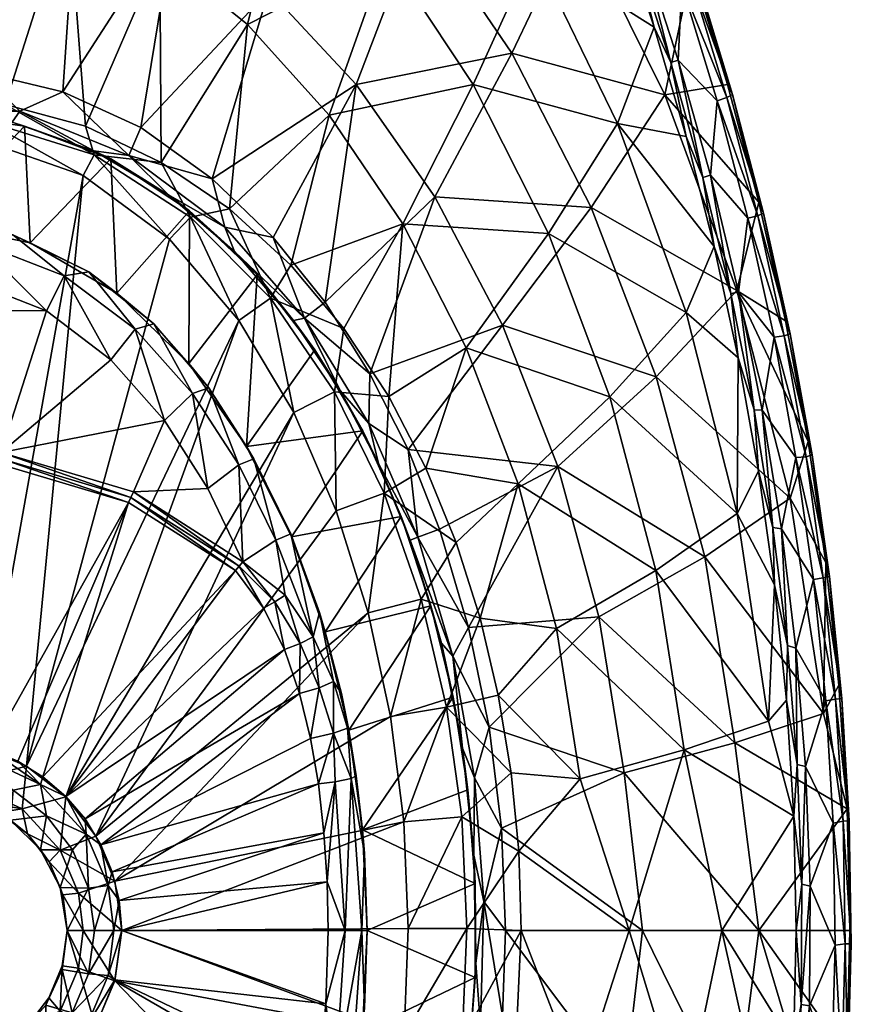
# Model space of a CAD drawing. Header units: inches. Extents: x -169 to 169, y -340 to 340.
# Tile 4 of 5: x 16 to 169, y -14 to 167. Entities that reach past the tile are written whole.
import ezdxf

# ---------------------------------------------------------------- set-up
doc = ezdxf.new("R2010")
doc.units = ezdxf.units.IN
doc.header["$MEASUREMENT"] = 0
doc.layers.add('Layer 1', color=7, linetype='Continuous')

# ---------------------------------------------------------------- blocks, each defined once
blk = doc.blocks.new('Zefiro 70')
at = {"color": 9, "true_color": 0xc0c0c0}
mesh = blk.add_polyface(dxfattribs=at)
corners = [(16.29, 150.33, -121.98), (29.88, 143.06, -128.12), (36.32, 142.22, -121.84), (53.92, 129.04, -121.65), (51.61, 137.91, -118.12), (38.47, 147.32, -118.31), (24.22, 153.89, -118.46), (9.11, 157.51, -118.55), (-4.97, 152.12, -122.01), (14.92, 148.33, -128.32), (0, 150, -128.4), (43.55, 134.98, -127.84), (32.97, 141.61, -150), (47.41, 132.06, -150), (17.17, 147.59, -150), (0, 150, -150), (44.81, 185.79, -106.64), (26.97, 194.92, -107.09), (61.96, 172.44, -106.03), (71.08, 206.57, -88.24), (8.94, 199.57, -107.35), (-6.44, 157.84, -118.56), (77.96, 155.23, -105.34), (62.78, 127.16, -117.95), (25.24, 188.07, -99.01), (41.96, 179.2, -98.73), (28.33, 147.58, -109.13), (58.03, 166.24, -98.35), (42.2, 140.94, -108.78), (73.01, 149.58, -97.92), (54.74, 132.4, -108.27), (83.58, 179.25, -81.34), (66.09, 199.32, -82.04), (8.35, 192.6, -99.17), (13.62, 151.56, -109.33), (-1.41, 152.77, -109.39), (0.28, 129.84, -150), (18.22, 126.16, -150), (47.62, 130.91, -109.6), (29.97, 142.3, -109.77), (9.98, 148.55, -109.84), (27.91, 138.5, -110), (9.37, 145, -110), (-10.9, 148.4, -109.84)]
mesh.append_faces([[corners[k] for k in face] for face in [(0, 1, 2), (2, 3, 4), (4, 5, 2), (2, 6, 0), (6, 2, 5), (7, 8, 0), (7, 0, 6), (9, 0, 10), (0, 8, 10), (0, 9, 1), (11, 2, 1), (1, 12, 11), (13, 11, 12), (1, 9, 14), (14, 12, 1), (15, 9, 10), (9, 15, 14), (6, 16, 17), (16, 18, 19), (5, 18, 16), (17, 20, 7), (7, 20, 21), (6, 17, 7), (5, 16, 6), (22, 18, 4), (5, 4, 18), (4, 23, 22), (24, 25, 26), (25, 27, 28), (29, 30, 27), (31, 27, 32), (33, 24, 34), (33, 34, 35), (24, 26, 34), (25, 28, 26), (27, 30, 28), (32, 27, 25), (14, 15, 36), (14, 37, 12), (28, 38, 39), (26, 28, 39), (40, 39, 41), (34, 26, 39), (39, 40, 34), (42, 40, 41), (34, 40, 35), (43, 40, 42)]], dxfattribs={"color": 9})
mesh = blk.add_polyface(dxfattribs=at)
corners = [(147.02, 153.38, -42.96), (139.51, 174.22, -38.13), (140.55, 174.84, -40.09), (145.96, 152.84, -41.02), (132.23, 195.25, -34.91), (133.24, 195.95, -36.89), (137.71, 173.53, -37.55), (130.41, 194.57, -34.32), (131.99, 198.11, -38.53), (139.55, 176.61, -41.81), (144.16, 152.23, -40.43), (146.1, 155.25, -44.68), (151.83, 133.64, -47.21), (135.69, 159.25, -39.88), (141.59, 138.14, -42.5), (138.49, 145.7, -42.62), (132.61, 165.74, -39.98), (128.97, 180.12, -36.92), (125.96, 185.6, -37.03), (121.42, 200.58, -33.66), (137.02, 159.71, -39.46), (130.29, 180.49, -36.52), (122.73, 200.89, -33.28), (92.39, 134.59, -104.6), (106.51, 160.95, -86.11), (77.96, 155.23, -105.34), (134.61, 153.3, -62), (89.67, 185.8, -87.21), (71.08, 206.57, -88.24), (61.96, 172.44, -106.03), (118.44, 185.96, -63.14), (121.11, 132.64, -85.04), (142.96, 138.59, -42.07), (99.46, 155.24, -80.59), (73.01, 149.58, -97.92), (83.58, 179.25, -81.34), (92.84, 207.39, -60.12), (110.55, 179.69, -59.37), (58.03, 166.24, -98.35), (118.28, 205.72, -33.68), (125.93, 148.09, -58.62)]
mesh.append_faces([[corners[k] for k in face] for face in [(0, 1, 2), (3, 1, 0), (4, 5, 2), (4, 2, 1), (6, 7, 1), (5, 8, 9), (4, 1, 7), (10, 6, 3), (2, 9, 11), (9, 2, 5), (1, 3, 6), (0, 11, 12), (11, 0, 2), (13, 14, 15), (13, 15, 16), (13, 16, 17), (16, 18, 17), (18, 19, 17), (13, 20, 14), (20, 13, 21), (17, 21, 13), (21, 17, 22), (23, 24, 25), (12, 11, 26), (27, 28, 29), (24, 27, 25), (29, 25, 27), (9, 8, 30), (24, 30, 27), (11, 9, 26), (9, 30, 26), (24, 31, 26), (24, 26, 30), (21, 6, 20), (10, 32, 20), (21, 22, 7), (10, 20, 6), (6, 21, 7), (33, 34, 35), (35, 36, 37), (35, 37, 33), (35, 34, 38), (18, 37, 39), (16, 37, 18), (16, 15, 40), (40, 37, 16), (40, 33, 37)]], dxfattribs={"color": 9})
mesh = blk.add_polyface(dxfattribs=at)
corners = [(72.29, 115.26, -117.79), (68.53, 112.33, -121.45), (80.52, 102.14, -117.66), (151.62, 131.13, -43.56), (152.7, 131.6, -45.48), (157.57, 109.48, -47.65), (156.48, 109.09, -45.74), (147.02, 153.38, -42.96), (145.96, 152.84, -41.02), (149.79, 130.67, -42.95), (144.16, 152.23, -40.43), (154.62, 108.89, -45.11), (151.83, 133.64, -47.21), (156.74, 111.87, -49.37), (148.05, 105.08, -46.91), (143.63, 125.47, -44.93), (146.68, 116.9, -44.75), (141.59, 138.14, -42.5), (138.49, 145.7, -42.62), (148.12, 117.13, -44.34), (150.96, 95.51, -46.64), (142.96, 138.59, -42.07), (137.02, 159.71, -39.46), (104.85, 111.04, -103.87), (92.39, 134.59, -104.6), (134.61, 153.3, -62), (147.8, 117.45, -60.97), (77.96, 155.23, -105.34), (121.11, 132.64, -85.04), (106.51, 160.95, -86.11), (133.03, 101.59, -84.06), (152.46, 95.49, -46.24), (86.52, 129.63, -97.46), (65.99, 122.06, -107.63), (73.01, 149.58, -97.92), (125.93, 148.09, -58.62), (138.49, 113.41, -57.95), (99.46, 155.24, -80.59), (113.25, 127.89, -79.85), (98.18, 106.91, -97), (124.53, 97.92, -79.15), (75.72, 110.46, -106.93), (83.96, 98, -106.27)]
mesh.append_faces([[corners[k] for k in face] for face in [(0, 1, 2), (3, 4, 5), (3, 5, 6), (7, 4, 8), (4, 3, 8), (9, 10, 3), (8, 3, 10), (11, 9, 6), (4, 12, 13), (12, 4, 7), (3, 6, 9), (13, 5, 4), (14, 15, 16), (15, 17, 16), (18, 17, 15), (16, 19, 20), (19, 16, 21), (17, 21, 16), (21, 17, 22), (23, 24, 2), (25, 26, 12), (0, 24, 27), (24, 0, 2), (13, 12, 26), (28, 24, 23), (24, 28, 29), (26, 28, 30), (28, 26, 25), (23, 30, 28), (21, 9, 19), (11, 31, 19), (11, 19, 9), (9, 21, 10), (32, 33, 34), (35, 18, 15), (36, 35, 15), (34, 37, 32), (38, 39, 32), (36, 40, 38), (38, 37, 35), (41, 32, 42), (41, 33, 32), (36, 15, 14), (39, 42, 32), (38, 32, 37), (38, 40, 39), (38, 35, 36)]], dxfattribs={"color": 9})
mesh = blk.add_polyface(dxfattribs=at)
corners = [(28.94, 120.86, -145), (18.22, 126.16, -150), (15.05, 127.63, -145), (40.9, 111.29, -145), (34.11, 116.92, -150), (47.3, 104.02, -150), (0.28, 129.84, -150), (-0.24, 129.87, -145), (53.92, 129.04, -121.65), (68.53, 112.33, -121.45), (62.78, 127.16, -117.95), (72.29, 115.26, -117.79), (55.68, 124.6, -127.52), (51.61, 137.91, -118.12), (43.55, 134.98, -127.84), (36.32, 142.22, -121.84), (66.51, 111.91, -127.2), (75.04, 99.11, -126.94), (59.86, 120.28, -150), (70.42, 106.54, -150), (47.41, 132.06, -150), (77.96, 155.23, -105.34), (21.2, 113.72, -135), (24.46, 120.13, -137.93), (8.66, 126.21, -137.93), (7.44, 119.1, -135), (-8.7, 126.2, -137.93), (33.02, 104.73, -135), (37.47, 110.33, -137.93), (-21.28, 113.91, -135), (73.01, 149.58, -97.92), (65.99, 122.06, -107.63), (54.74, 132.4, -108.27), (17.17, 147.59, -150), (32.97, 141.61, -150), (47.62, 130.91, -109.6), (62.27, 116.03, -109.37), (56.48, 111.95, -110), (74.04, 98.83, -109.11), (75.72, 110.46, -106.93), (66.55, 95.05, -110), (43.75, 126.85, -110), (27.91, 138.5, -110), (29.97, 142.3, -109.77), (42.2, 140.94, -108.78)]
mesh.append_faces([[corners[k] for k in face] for face in [(0, 1, 2), (0, 3, 4), (4, 1, 0), (3, 5, 4), (1, 6, 2), (7, 2, 6), (8, 9, 10), (10, 9, 11), (12, 9, 8), (10, 13, 8), (12, 8, 14), (8, 15, 14), (12, 16, 9), (9, 16, 17), (16, 12, 18), (18, 19, 16), (20, 12, 14), (12, 20, 18), (21, 10, 11), (22, 23, 24), (25, 22, 24), (26, 25, 24), (23, 27, 28), (23, 22, 27), (0, 28, 3), (0, 23, 28), (2, 23, 0), (7, 24, 2), (24, 23, 2), (25, 29, 22), (30, 31, 32), (33, 6, 1), (20, 5, 18), (4, 20, 34), (20, 4, 5), (34, 1, 4), (35, 36, 37), (38, 36, 39), (36, 32, 31), (31, 39, 36), (32, 36, 35), (40, 37, 36), (41, 35, 37), (41, 42, 43), (32, 35, 44), (43, 35, 41)]], dxfattribs={"color": 9})
mesh = blk.add_polyface(dxfattribs=at)
corners = [(55.84, 66.04, -135.49), (24.74, 24.6, -160), (60.99, 59.17, -136.2), (10.82, 33.24, -160), (15.93, 31.07, -160), (36.24, 78.52, -135.49), (28.26, 20.48, -160), (67.61, 43.47, -138.39), (64.85, 51.57, -137.21), (20.55, 28.22, -160), (12.6, 85.56, -135.49), (5.53, 34.53, -160), (-0.03, 35, -160), (47.3, 104.02, -150), (40.9, 111.29, -145), (50.97, 99.56, -145), (59.25, 86.55, -145), (57.86, 88.8, -150), (56.46, 85.47, -137.93), (47.97, 98.52, -137.93), (50.8, 81.11, -135), (33.02, 104.73, -135), (42.81, 93.57, -135), (37.47, 110.33, -137.93), (57.22, 67.68, -135), (12.91, 87.68, -135), (-21.28, 113.91, -135), (21.2, 113.72, -135), (37.14, 80.47, -135), (43.75, 126.85, -110), (56.48, 111.95, -110), (17.51, 30.19, -110), (9.16, 33.71, -110), (9.37, 145, -110), (27.91, 138.5, -110), (24.74, 24.56, -110), (66.55, 95.05, -110), (30.27, 17.3, -110), (0.11, 34.97, -110), (59.86, 120.28, -150), (12.75, 86.59, -135.12), (36.68, 79.47, -135.12), (56.51, 66.84, -135.12), (-12.75, 86.59, -135.12), (-12.91, 87.68, -135)]
mesh.append_faces([[corners[k] for k in face] for face in [(0, 1, 2), (3, 4, 5), (6, 7, 8), (2, 1, 8), (0, 9, 1), (5, 9, 0), (5, 10, 3), (4, 9, 5), (11, 10, 12), (11, 3, 10), (13, 14, 15), (16, 17, 15), (13, 15, 17), (18, 19, 20), (21, 22, 23), (22, 19, 23), (18, 20, 24), (19, 22, 20), (15, 18, 16), (15, 19, 18), (14, 19, 15), (14, 23, 19), (25, 22, 21), (26, 25, 27), (28, 24, 20), (20, 22, 28), (22, 25, 28), (27, 25, 21), (29, 30, 31), (32, 33, 34), (35, 36, 37), (29, 31, 34), (36, 35, 30), (30, 35, 31), (33, 32, 38), (34, 31, 32), (39, 13, 17), (40, 5, 41), (25, 41, 28), (42, 28, 41), (28, 42, 24), (41, 0, 42), (43, 10, 40), (41, 5, 0), (40, 10, 5), (44, 40, 25), (25, 40, 41)]], dxfattribs={"color": 9})
mesh = blk.add_polyface(dxfattribs=at)
corners = [(59.25, 86.55, -145), (65.98, 72.76, -145), (66.11, 72.24, -150), (57.86, 88.8, -150), (71.29, 58.34, -145), (72.3, 54.8, -150), (75.27, 43.5, -145), (78.01, 28.38, -145), (76.62, 36.8, -150), (80.52, 102.14, -117.66), (68.53, 112.33, -121.45), (80.31, 93.06, -121.28), (75.04, 99.11, -126.94), (66.51, 111.91, -127.2), (70.42, 106.54, -150), (79.18, 91.66, -150), (73.82, 45.67, -140.84), (70.13, 53.92, -138.54), (76.37, 37.13, -143.03), (63.23, 71.65, -137.93), (57.22, 67.68, -135), (56.46, 85.47, -137.93), (64.97, 61.54, -136.37), (30.27, 17.3, -110), (74.35, 77, -110), (80.19, 58.28, -110), (84.26, 39.26, -110), (33.73, 9.05, -110), (66.55, 95.05, -110), (59.86, 120.28, -150), (86.25, 75.95, -150), (74.04, 98.83, -109.11), (62.27, 116.03, -109.37), (60.99, 59.17, -136.2), (64.85, 51.57, -137.21), (63.06, 60.34, -135.72), (56.51, 66.84, -135.12), (67.69, 52.7, -136.93), (55.84, 66.04, -135.49), (67.61, 43.47, -138.39), (71.23, 44.56, -138.27), (69.64, 35.25, -139.5), (73.86, 36.23, -139.59)]
mesh.append_faces([[corners[k] for k in face] for face in [(0, 1, 2), (2, 3, 0), (2, 4, 5), (4, 2, 1), (6, 5, 4), (6, 7, 8), (8, 5, 6), (9, 10, 11), (11, 10, 12), (13, 14, 12), (15, 12, 14), (4, 16, 6), (4, 17, 16), (17, 4, 1), (7, 6, 18), (19, 17, 1), (18, 6, 16), (19, 1, 0), (20, 19, 21), (17, 19, 22), (0, 21, 19), (22, 19, 20), (23, 24, 25), (25, 26, 27), (28, 24, 23), (14, 29, 3), (2, 15, 3), (5, 30, 2), (15, 14, 3), (28, 31, 24), (32, 31, 28), (33, 34, 35), (33, 35, 36), (34, 37, 35), (38, 33, 36), (37, 39, 40), (36, 35, 20), (39, 37, 34), (41, 42, 40), (16, 42, 18), (40, 39, 41), (17, 40, 16), (16, 40, 42), (22, 37, 17), (17, 37, 40), (35, 22, 20), (22, 35, 37)]], dxfattribs={"color": 9})
mesh = blk.add_polyface(dxfattribs=at)
corners = [(163.65, 64.73, -48.91), (164.76, 64.96, -50.79), (167.04, 42.6, -51.76), (161.6, 87.26, -49.42), (160.5, 86.94, -47.52), (156.48, 109.09, -45.74), (157.57, 109.48, -47.65), (158.64, 86.81, -46.9), (154.62, 108.89, -45.11), (156.74, 111.87, -49.37), (160.86, 89.73, -51.17), (161.83, 64.41, -48.29), (164.12, 67.5, -52.57), (166.52, 45.01, -53.59), (165.92, 42.44, -49.89), (154.42, 73.98, -48.15), (157.06, 52.31, -49.29), (154.71, 63.43, -49.87), (155.98, 73.71, -47.76), (150.96, 95.51, -46.64), (151.76, 84.31, -48.57), (148.05, 105.08, -46.91), (146.68, 116.9, -44.75), (158.64, 51.81, -48.89), (156.89, 42.3, -50.81), (152.46, 95.49, -46.24), (148.12, 117.13, -44.34), (163.68, 39.84, -59.57), (157.6, 79.32, -60.13), (147.8, 117.45, -60.97), (133.03, 101.59, -84.06), (141.9, 68.58, -83.27), (147.4, 34.43, -82.73), (122.51, 57.56, -102.68), (164.09, 42.18, -49.27), (147.83, 76.54, -57.41), (138.49, 113.41, -57.95), (153.61, 38.41, -57.05), (124.53, 97.92, -79.15), (132.93, 66.06, -78.58)]
mesh.append_faces([[corners[k] for k in face] for face in [(0, 1, 2), (3, 1, 4), (1, 0, 4), (3, 5, 6), (4, 5, 3), (7, 8, 4), (6, 9, 10), (5, 4, 8), (11, 7, 0), (3, 10, 12), (10, 3, 6), (4, 0, 7), (1, 12, 13), (12, 1, 3), (0, 14, 11), (13, 2, 1), (15, 16, 17), (18, 16, 15), (19, 15, 20), (19, 20, 21), (19, 21, 22), (23, 16, 18), (16, 24, 17), (18, 15, 25), (15, 17, 20), (19, 25, 15), (25, 19, 26), (27, 12, 28), (29, 10, 9), (29, 28, 10), (28, 30, 31), (30, 28, 29), (28, 12, 10), (31, 27, 28), (32, 31, 33), (18, 25, 7), (11, 23, 18), (34, 23, 11), (11, 18, 7), (7, 25, 8), (21, 20, 35), (35, 36, 21), (17, 37, 35), (35, 38, 36), (17, 35, 20), (35, 39, 38), (37, 39, 35)]], dxfattribs={"color": 9})
mesh = blk.add_polyface(dxfattribs=at)
corners = [(82.08, 85.72, -126.71), (80.31, 93.06, -121.28), (75.04, 99.11, -126.94), (89.32, 72.19, -121.16), (87.51, 88.26, -117.55), (93.27, 73.66, -117.47), (87.87, 71.61, -126.53), (80.52, 102.14, -117.66), (91.71, 59.56, -150), (95.77, 42.84, -150), (93.61, 52.74, -126.36), (79.18, 91.66, -150), (86.25, 75.95, -150), (122.51, 57.56, -102.68), (114.99, 85.16, -103.21), (98.59, 55.63, -117.4), (104.85, 111.04, -103.87), (133.03, 101.59, -84.06), (141.9, 68.58, -83.27), (98.18, 106.91, -97), (107.68, 81.96, -96.57), (90.77, 84.82, -105.67), (132.93, 66.06, -78.58), (114.73, 55.4, -96.21), (83.96, 98, -106.27), (96.34, 71.21, -105.19), (124.53, 97.92, -79.15), (100.75, 57.3, -104.81), (104.05, 43.22, -104.54), (138.14, 33.15, -78.18), (72.3, 54.8, -150), (66.11, 72.24, -150), (95.74, 50.35, -121.07), (83.14, 80.23, -108.89), (74.04, 98.83, -109.11), (75.72, 110.46, -106.93), (89.91, 60.82, -108.72), (94.57, 41.01, -108.61), (80.19, 58.28, -110), (84.26, 39.26, -110), (74.35, 77, -110)]
mesh.append_faces([[corners[k] for k in face] for face in [(0, 1, 2), (1, 3, 4), (0, 3, 1), (5, 4, 3), (6, 3, 0), (1, 4, 7), (8, 9, 10), (11, 12, 0), (8, 6, 12), (6, 0, 12), (2, 11, 0), (6, 8, 10), (13, 14, 15), (16, 4, 14), (14, 17, 16), (18, 14, 13), (4, 16, 7), (4, 5, 14), (14, 5, 15), (14, 18, 17), (19, 20, 21), (22, 23, 20), (24, 19, 21), (20, 25, 21), (19, 26, 20), (26, 22, 20), (25, 20, 27), (27, 20, 23), (27, 23, 28), (22, 29, 23), (8, 12, 30), (12, 11, 31), (32, 3, 6), (32, 6, 10), (3, 15, 5), (32, 15, 3), (24, 33, 34), (33, 24, 21), (34, 35, 24), (21, 25, 33), (25, 36, 33), (36, 25, 27), (36, 27, 37), (38, 36, 39), (38, 40, 33), (33, 36, 38), (34, 33, 40)]], dxfattribs={"color": 9})
mesh = blk.add_polyface(dxfattribs=at)
corners = [(167.04, 42.6, -51.76), (168.39, 20.14, -52.33), (165.92, 42.44, -49.89), (168.79, -2.42, -52.49), (167.27, 20.06, -50.46), (167.66, -2.41, -50.62), (163.65, 64.73, -48.91), (164.09, 42.18, -49.27), (161.83, 64.41, -48.29), (165.45, 19.7, -49.84), (166.52, 45.01, -53.59), (168, 22.35, -54.2), (165.83, -2.7, -50), (168.49, 0, -54.4), (156.89, 42.3, -50.81), (157.06, 52.31, -49.29), (158.83, 30.49, -50.03), (158.64, 51.81, -48.89), (159.69, 8.53, -50.39), (158.22, 21.01, -51.37), (160.38, 30.12, -49.63), (161.23, 8.16, -49.97), (158.66, 0, -51.56), (163.68, 39.84, -59.57), (147.4, 34.43, -82.73), (122.51, 57.56, -102.68), (127.15, 28.95, -102.31), (151.84, 0, -79.49), (164.12, 67.5, -52.57), (141.9, 68.58, -83.27), (130.51, 0, -100.76), (104.64, 18.8, -117.33), (102.38, 37.34, -117.36), (153.61, 38.41, -57.05), (138.14, 33.15, -78.18), (145.05, 0, -71.99), (114.73, 55.4, -96.21), (119.09, 27.85, -95.95), (154.71, 63.43, -49.87), (132.93, 66.06, -78.58), (128.07, 0, -89.73), (107.79, 14.57, -104.26)]
mesh.append_faces([[corners[k] for k in face] for face in [(0, 1, 2), (3, 4, 1), (5, 4, 3), (4, 2, 1), (6, 0, 2), (7, 8, 2), (9, 7, 4), (0, 10, 11), (2, 4, 7), (12, 9, 5), (1, 11, 13), (11, 1, 0), (4, 5, 9), (13, 3, 1), (14, 15, 16), (17, 16, 15), (18, 19, 16), (20, 18, 16), (21, 18, 20), (18, 22, 19), (20, 16, 17), (16, 19, 14), (10, 23, 11), (24, 25, 26), (24, 11, 23), (13, 11, 27), (10, 28, 23), (26, 27, 24), (24, 23, 29), (27, 11, 24), (30, 27, 26), (30, 26, 31), (26, 25, 32), (9, 21, 20), (20, 17, 7), (12, 21, 9), (9, 20, 7), (19, 33, 14), (34, 33, 19), (22, 35, 19), (36, 34, 37), (33, 38, 14), (34, 39, 33), (19, 35, 34), (34, 35, 40), (40, 37, 34), (37, 40, 41)]], dxfattribs={"color": 9})
mesh = blk.add_polyface(dxfattribs=at)
corners = [(79.51, 14.19, -146.11), (80, 0, -146.49), (80, 0, -150), (79.17, 18.5, -150), (78.01, 28.38, -145), (76.62, 36.8, -150), (98.47, 25.84, -150), (99.83, 8.64, -150), (99.57, 13.87, -126.2), (97.49, 33.48, -126.25), (95.77, 42.84, -150), (93.61, 52.74, -126.36), (99.92, -5.97, -126.19), (130.51, 0, -100.76), (104.64, 18.8, -117.33), (105.36, 0, -117.33), (127.15, 28.95, -102.31), (102.38, 37.34, -117.36), (122.51, 57.56, -102.68), (98.59, 55.63, -117.4), (106.4, 28.97, -104.36), (104.05, 43.22, -104.54), (119.09, 27.85, -95.95), (114.73, 55.4, -96.21), (128.07, 0, -89.73), (108.25, 0, -104.23), (107.79, 14.57, -104.26), (91.71, 59.56, -150), (72.3, 54.8, -150), (99.71, 28.04, -121.03), (101.38, 5.31, -121.01), (95.74, 50.35, -121.07), (94.57, 41.01, -108.61), (100.75, 57.3, -104.81), (97.35, 20.87, -108.55), (98.3, 0.41, -108.53), (87.55, 0.4, -110), (86.71, 19.96, -110), (84.26, 39.26, -110), (89.91, 60.82, -108.72), (77.07, 27.93, -142.03), (79, 0, -143.49), (75.99, 0, -141.59)]
mesh.append_faces([[corners[k] for k in face] for face in [(0, 1, 2), (3, 4, 0), (4, 3, 5), (2, 3, 0), (6, 7, 8), (6, 9, 10), (10, 9, 11), (7, 12, 8), (9, 6, 8), (13, 14, 15), (16, 17, 14), (18, 19, 17), (20, 21, 22), (23, 22, 21), (24, 25, 26), (26, 20, 22), (27, 28, 5), (6, 3, 7), (5, 3, 10), (2, 7, 3), (6, 10, 3), (10, 27, 5), (14, 29, 30), (30, 15, 14), (29, 17, 31), (8, 30, 29), (11, 9, 31), (29, 31, 9), (19, 31, 17), (29, 9, 8), (29, 14, 17), (12, 30, 8), (21, 20, 32), (21, 32, 33), (34, 26, 35), (20, 34, 32), (26, 34, 20), (36, 37, 34), (25, 35, 26), (34, 35, 36), (38, 32, 37), (32, 34, 37), (39, 32, 38), (0, 40, 41), (4, 40, 0), (41, 1, 0), (42, 41, 40)]], dxfattribs={"color": 9})
mesh = blk.add_polyface(dxfattribs=at)
corners = [(67.61, 43.47, -138.39), (28.26, 20.48, -160), (31.15, 15.76, -160), (71.05, 26.92, -140.49), (33.23, 10.77, -160), (69.64, 35.25, -139.5), (34.52, 5.51, -160), (72.06, 17.93, -141.31), (35, 0, -160), (72.66, 8.96, -141.81), (72.85, 0, -141.98), (64.85, 51.57, -137.21), (24.74, 24.6, -160), (33.54, 0, -163.54), (32.5, 8.25, -163.54), (30, 0, -165), (20.12, 26.83, -163.54), (28.47, 17.72, -163.54), (28.88, 7.78, -165), (25.94, 14.79, -165), (21.17, 21.05, -165), (30.27, 17.3, -110), (23.71, 14.75, -112.93), (24.74, 24.56, -110), (24.21, 6.57, -120), (27.07, 6.87, -112.93), (27.93, 0, -112.93), (35, 0, -110), (33.73, 9.05, -110), (25, 0, -120), (80.19, 58.28, -110), (86.71, 19.96, -110), (84.26, 39.26, -110), (87.55, 0.4, -110), (25, 0, -165), (23.7, 7.89, -165), (74.16, 27.32, -140.13), (77.07, 27.93, -142.03), (75.99, 0, -141.59), (73.86, 36.23, -139.59), (76.37, 37.13, -143.03), (78.01, 28.38, -145)]
mesh.append_faces([[corners[k] for k in face] for face in [(0, 1, 2), (3, 2, 4), (2, 3, 5), (6, 7, 4), (6, 8, 9), (9, 7, 6), (9, 8, 10), (0, 2, 5), (7, 3, 4), (1, 11, 12), (13, 14, 15), (16, 17, 12), (2, 17, 14), (1, 12, 17), (14, 4, 2), (17, 2, 1), (14, 18, 15), (6, 14, 13), (17, 19, 18), (4, 14, 6), (14, 17, 18), (20, 19, 17), (21, 22, 23), (24, 25, 26), (27, 26, 25), (27, 25, 28), (21, 28, 22), (26, 29, 24), (25, 22, 28), (28, 21, 30), (27, 28, 31), (28, 32, 31), (31, 33, 27), (34, 15, 18), (35, 18, 19), (18, 35, 34), (24, 29, 34), (3, 7, 36), (37, 36, 38), (38, 9, 10), (9, 36, 7), (38, 36, 9), (39, 3, 36), (39, 5, 3), (40, 37, 41), (39, 36, 37), (37, 40, 39)]], dxfattribs={"color": 9})
mesh = blk.add_polyface(dxfattribs=at)
corners = [(7.36, 32.72, -163.54), (-0.03, 35, -160), (-7.36, 32.72, -163.54), (5.53, 34.53, -160), (10.82, 33.24, -160), (20.12, 26.83, -163.54), (15.93, 31.07, -160), (24.74, 24.6, -160), (20.55, 28.22, -160), (15.08, 25.77, -165), (7.88, 28.88, -165), (21.17, 21.05, -165), (28.47, 17.72, -163.54), (0, 30, -165), (17.51, 30.19, -110), (16.76, 22.34, -112.93), (6.13, 27.25, -112.93), (0.11, 34.97, -110), (9.16, 33.71, -110), (24.74, 24.56, -110), (23.71, 14.75, -112.93), (21.68, 12.62, -120), (17.73, 17.73, -120), (-6.13, 27.25, -112.93), (6.37, 24.14, -120), (0, 25, -120), (12.43, 21.66, -120), (27.07, 6.87, -112.93), (24.21, 6.57, -120), (25.94, 14.79, -165), (20.09, 14.79, -165), (23.7, 7.89, -165), (14.58, 20.29, -165), (7.49, 23.8, -165), (0, 25, -165), (25, 0, -165)]
mesh.append_faces([[corners[k] for k in face] for face in [(0, 1, 2), (1, 0, 3), (4, 3, 0), (5, 4, 0), (4, 5, 6), (7, 8, 5), (9, 0, 10), (11, 12, 5), (11, 5, 9), (5, 8, 6), (5, 0, 9), (13, 10, 0), (0, 2, 13), (14, 15, 16), (16, 17, 18), (14, 16, 18), (19, 15, 14), (20, 21, 22), (19, 20, 15), (17, 16, 23), (16, 24, 25), (23, 16, 25), (15, 26, 24), (16, 15, 24), (26, 15, 22), (15, 20, 22), (27, 28, 21), (20, 27, 21), (29, 30, 31), (11, 9, 32), (10, 33, 9), (13, 34, 10), (11, 32, 30), (34, 33, 10), (33, 32, 9), (30, 29, 11), (24, 33, 34), (34, 25, 24), (33, 26, 32), (26, 33, 24), (30, 32, 22), (26, 22, 32), (21, 31, 30), (30, 22, 21), (31, 28, 35), (28, 31, 21)]], dxfattribs={"color": 9})
mesh = blk.add_polyface(dxfattribs=at)
corners = [(99.82, -8.59, -150), (98.49, -25.76, -150), (98.51, -25.76, -126.23), (99.92, -5.97, -126.19), (99.83, 8.64, -150), (95.85, -42.8, -150), (95.36, -45.17, -126.31), (91.8, -59.54, -150), (107.27, -21.17, -104.29), (119.09, -27.85, -95.95), (104.27, -42, -104.53), (108.25, 0, -104.23), (114.73, -55.4, -96.21), (103.31, -31.11, -117.35), (122.51, -57.56, -102.68), (127.15, -28.95, -102.31), (105.36, 0, -117.33), (104.85, -15.64, -117.33), (100.73, -46.41, -117.38), (80, 0, -150), (79.16, -18.5, -150), (76.64, -36.85, -150), (97.86, -40.1, -121.05), (92.61, -62.17, -121.11), (100.77, -17.59, -121.02), (101.38, 5.31, -121.01), (78.01, -28.38, -145), (79.51, -14.19, -146.11), (80, 0, -146.49), (97.42, -20.05, -108.55), (98.3, 0.41, -108.53), (94.72, -40.2, -108.61), (86.77, -19.18, -110), (90.13, -60.03, -108.71), (84.39, -38.49, -110), (80.39, -57.52, -110), (87.55, 0.4, -110), (77.07, -27.93, -142.03), (79, 0, -143.49)]
mesh.append_faces([[corners[k] for k in face] for face in [(0, 1, 2), (0, 2, 3), (3, 4, 0), (5, 6, 1), (6, 2, 1), (7, 6, 5), (8, 9, 10), (8, 11, 9), (9, 12, 10), (13, 14, 15), (16, 17, 15), (15, 17, 13), (18, 14, 13), (19, 20, 0), (4, 19, 0), (21, 7, 5), (1, 20, 21), (5, 1, 21), (1, 0, 20), (18, 13, 22), (22, 23, 18), (24, 13, 17), (13, 24, 22), (16, 25, 17), (24, 17, 25), (2, 24, 3), (24, 25, 3), (22, 2, 6), (22, 24, 2), (23, 22, 6), (21, 20, 26), (27, 20, 19), (20, 27, 26), (27, 19, 28), (11, 29, 30), (29, 8, 31), (30, 29, 32), (33, 31, 10), (34, 29, 31), (34, 31, 35), (34, 32, 29), (10, 31, 8), (32, 36, 30), (8, 29, 11), (37, 26, 27), (27, 28, 38), (38, 37, 27)]], dxfattribs={"color": 9})
mesh = blk.add_polyface(dxfattribs=at)
corners = [(168.18, -25.07, -52.24), (167.05, -24.98, -50.37), (167.66, -2.41, -50.62), (168.79, -2.42, -52.49), (165.47, -47.61, -49.69), (166.59, -47.78, -51.57), (165.22, -24.96, -49.74), (165.83, -2.7, -50), (168.49, 0, -54.4), (167.98, -22.77, -54.19), (163.66, -47.26, -49.08), (166.48, -45.5, -53.57), (159.69, 8.53, -50.39), (159.58, -13.58, -50.34), (158.66, 0, -51.56), (158.5, -35.66, -49.89), (158.21, -21.27, -51.37), (161.23, 8.16, -49.97), (156.86, -42.62, -50.8), (156.5, -57.58, -49.05), (161.1, -13.8, -49.92), (160.02, -35.76, -49.47), (157.99, -57.86, -48.62), (119.09, -27.85, -95.95), (128.07, 0, -89.73), (138.14, -33.15, -78.18), (145.05, 0, -71.99), (153.62, -38.41, -57.04), (108.25, 0, -104.23), (154.66, -63.9, -49.84), (132.93, -66.06, -78.58), (147.83, -76.54, -57.41), (114.73, -55.4, -96.21), (147.4, -34.43, -82.73), (163.68, -39.84, -59.57), (151.84, 0, -79.49), (130.51, 0, -100.76), (127.15, -28.95, -102.31), (141.9, -68.58, -83.27), (105.36, 0, -117.33)]
mesh.append_faces([[corners[k] for k in face] for face in [(0, 1, 2), (2, 3, 0), (4, 1, 5), (0, 5, 1), (6, 7, 1), (3, 8, 9), (2, 1, 7), (10, 6, 4), (0, 9, 11), (9, 0, 3), (1, 4, 6), (11, 5, 0), (12, 13, 14), (15, 16, 13), (13, 12, 17), (18, 15, 19), (13, 20, 15), (21, 19, 15), (22, 19, 21), (21, 15, 20), (15, 18, 16), (20, 13, 17), (13, 16, 14), (23, 24, 25), (26, 14, 16), (26, 25, 24), (26, 16, 27), (18, 27, 16), (23, 28, 24), (27, 25, 26), (29, 27, 18), (25, 30, 23), (25, 27, 31), (23, 30, 32), (20, 6, 21), (22, 21, 10), (7, 20, 17), (10, 21, 6), (6, 20, 7), (33, 34, 35), (34, 11, 9), (9, 8, 35), (36, 37, 33), (33, 37, 38), (36, 39, 37), (35, 34, 9), (36, 33, 35)]], dxfattribs={"color": 9})
mesh = blk.add_polyface(dxfattribs=at)
corners = [(33.54, 0, -163.54), (35, 0, -160), (34.52, 5.51, -160), (84.39, -38.49, -110), (33.74, -9.21, -110), (86.77, -19.18, -110), (87.55, 0.4, -110), (35, 0, -110), (80.39, -57.52, -110), (30.21, -17.59, -110), (78.01, -28.38, -145), (75.27, -43.5, -145), (76.64, -36.85, -150), (24.06, -7.13, -165), (28.92, -7.9, -165), (25, 0, -165), (30, 0, -165), (25.89, -15.08, -165), (23.71, -14.75, -112.93), (27.07, -6.87, -112.93), (24.07, -6.48, -120), (25, 0, -120), (27.93, 0, -112.93), (24.63, -24.84, -110), (76.37, -37.14, -143.03), (32.5, -8.25, -163.54), (33.75, -9.04, -160), (28.47, -17.72, -163.54), (30.28, -17.35, -160), (24.75, -24.59, -160), (69.64, -35.26, -139.5), (71.05, -26.92, -140.49), (67.56, -43.5, -138.4), (72.41, -13.45, -141.6), (72.85, 0, -141.98), (64.74, -51.54, -137.26), (77.07, -27.93, -142.03), (74.16, -27.32, -140.13), (73.86, -36.24, -139.59), (71.21, -44.62, -138.26), (75.99, 0, -141.59), (79, 0, -143.49)]
mesh.append_faces([[corners[k] for k in face] for face in [(0, 1, 2), (3, 4, 5), (6, 5, 7), (4, 3, 8), (8, 9, 4), (5, 4, 7), (10, 11, 12), (13, 14, 15), (16, 15, 14), (13, 17, 14), (18, 19, 9), (19, 20, 21), (9, 19, 4), (4, 22, 7), (19, 22, 4), (22, 19, 21), (18, 9, 23), (24, 11, 10), (0, 14, 25), (26, 27, 28), (1, 0, 25), (26, 1, 25), (27, 29, 28), (16, 14, 0), (25, 14, 17), (27, 25, 17), (25, 27, 26), (30, 31, 28), (30, 28, 32), (33, 26, 31), (28, 31, 26), (1, 33, 34), (33, 1, 26), (35, 32, 28), (28, 29, 35), (36, 37, 38), (30, 37, 31), (30, 38, 37), (30, 32, 38), (10, 36, 24), (24, 38, 39), (38, 24, 36), (33, 37, 40), (37, 41, 40), (40, 34, 33), (33, 31, 37), (36, 41, 37)]], dxfattribs={"color": 9})
mesh = blk.add_polyface(dxfattribs=at)
corners = [(3.48, -24.75, -165), (0, -25, -120), (-3.67, -24.68, -165), (17.64, -17.54, -120), (16.34, -18.95, -165), (21.05, -13.65, -165), (6.57, -24.06, -120), (10.36, -22.72, -165), (12.57, -21.48, -120), (24.06, -7.13, -165), (21.61, -12.33, -120), (25, 0, -165), (24.07, -6.48, -120), (25, 0, -120), (14.85, -26.04, -165), (7.75, -28.98, -165), (21.11, -21.3, -165), (25.89, -15.08, -165), (-0.18, -29.96, -165), (16.76, -22.34, -112.93), (23.71, -14.75, -112.93), (6.13, -27.25, -112.93), (17.32, -30.38, -110), (9.05, -33.81, -110), (24.63, -24.84, -110), (27.07, -6.87, -112.93), (-0.21, -34.96, -110), (-6.13, -27.25, -112.93), (7.36, -32.72, -163.54), (9.11, -33.76, -160), (17.55, -30.18, -160), (-7.36, -32.72, -163.54), (0, -35, -160), (28.47, -17.72, -163.54), (20.12, -26.83, -163.54), (24.75, -24.59, -160)]
mesh.append_faces([[corners[k] for k in face] for face in [(0, 1, 2), (3, 4, 5), (6, 7, 8), (9, 10, 5), (3, 5, 10), (9, 11, 12), (12, 10, 9), (4, 8, 7), (11, 13, 12), (3, 8, 4), (0, 6, 1), (7, 6, 0), (4, 7, 14), (15, 7, 0), (14, 16, 4), (16, 17, 5), (9, 5, 17), (5, 4, 16), (7, 15, 14), (0, 18, 15), (19, 3, 20), (8, 19, 21), (22, 23, 19), (23, 21, 19), (19, 24, 22), (12, 25, 20), (24, 19, 20), (20, 10, 12), (10, 20, 3), (19, 8, 3), (21, 6, 8), (6, 21, 1), (21, 23, 26), (21, 27, 1), (28, 29, 30), (31, 32, 28), (33, 34, 35), (30, 34, 28), (33, 17, 16), (30, 35, 34), (28, 32, 29), (18, 28, 15), (31, 28, 18), (34, 14, 15), (28, 34, 15), (14, 34, 16), (34, 33, 16)]], dxfattribs={"color": 9})

msp = doc.modelspace()

# ---------------------------------------------------------------- block references
at = {"layer": 'Layer 1'}
msp.add_blockref('Zefiro 70', (0, 0), dxfattribs=at)

doc.saveas('drawing.dxf')
